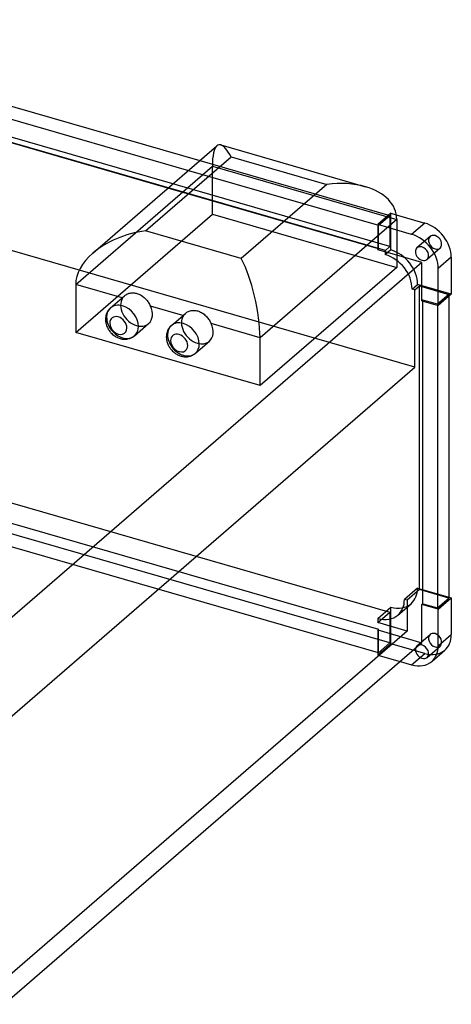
# Model space of a CAD drawing. Header units: millimetres. Extents: x -235 to 503, y -191 to 423.
# Tile 2 of 2: x 249 to 503, y -164 to 415. Entities that reach past the tile are written whole.
import ezdxf

# ---------------------------------------------------------------- set-up
doc = ezdxf.new("R2010")
doc.units = ezdxf.units.MM
doc.layers.add('HIDDEN', color=7, linetype='Continuous')
doc.layers.add('THICK', color=7, linetype='Continuous')

msp = doc.modelspace()

# ---------------------------------------------------------------- linework, layer by layer
at = {"layer": 'HIDDEN'}
for p, q in [((464, 279.22), (65.63, 394.22)), ((466.69, 281.55), (68.31, 396.55)), ((481.32, 210.66), (48.31, 335.66)), ((354.99, 331.98), (466.69, 299.74)), ((282.13, 259.19), (362.38, 328.69)), ((348.3, 326.19), (460, 293.94)), ((362.38, 300.51), (362.38, 328.69)), ((362.38, 328.69), (470.63, 297.44)), ((460, 280.05), (336.27, 315.77)), ((467.19, 301.03), (459.5, 294.38)), ((467.19, 279.47), (467.19, 301.03)), ((467.19, 301.03), (470.41, 300.1)), ((282.13, 231.01), (362.38, 300.51)), ((362.38, 300.51), (470.63, 269.26)), ((460, 293.94), (466.69, 299.74)), ((466.69, 299.74), (466.69, 281.55)), ((459.5, 294.38), (459.5, 279.62)), ((470.63, 291.16), (459.5, 294.38)), ((460, 280.05), (460, 293.94)), ((490.22, 287.41), (482.53, 280.75)), ((459.5, 279.62), (460, 280.05)), ((470.63, 276.41), (459.5, 279.62)), ((466.69, 281.55), (464, 279.22)), ((467.19, 279.47), (464, 276.71)), ((464, 276.71), (464, 279.22)), ((496.11, 280.61), (488.43, 273.95)), ((479.67, 256.51), (482.86, 259.27)), ((481.32, 256.03), (479.67, 256.51)), ((481.32, 256.03), (484.01, 258.36)), ((481.32, 210.66), (481.32, 256.03)), ((502.69, 253.55), (482.86, 259.27)), ((484.01, 258.36), (501.33, 253.36)), ((484.01, 79.96), (484.01, 258.36)), ((309.67, 251.24), (309.4, 251.32)), ((309.67, 251.24), (309.83, 251.48)), ((309.83, 251.48), (310.01, 251.72)), ((310.01, 251.72), (310.2, 251.94)), ((310.2, 251.94), (310.4, 252.15)), ((310.4, 252.15), (310.6, 252.36)), ((310.6, 252.36), (310.82, 252.55)), ((485.98, 250.07), (485.48, 249.64)), ((494.64, 247.57), (485.98, 250.07)), ((485.98, 249.49), (485.98, 250.07)), ((501.33, 253.36), (494.64, 247.57)), ((501.33, 253.36), (501.33, 252.36)), ((494.64, 247.57), (494.64, 246.99)), ((345.39, 240.93), (345.12, 241.01)), ((345.39, 240.93), (345.56, 241.17)), ((345.56, 241.17), (345.73, 241.4)), ((345.73, 241.4), (345.92, 241.63)), ((345.92, 241.63), (346.12, 241.84)), ((346.12, 241.84), (346.33, 242.04)), ((346.33, 242.04), (346.54, 242.24)), ((219.19, -16.35), (481.32, 210.66)), ((68.31, 181.77), (466.69, 66.77)), ((61.63, 171.69), (460, 56.69)), ((466.69, 48.59), (68.31, 163.59)), ((460, 42.8), (61.63, 157.8)), ((482.86, 80.87), (475.17, 74.21)), ((484.01, 79.96), (476.82, 73.74)), ((482.86, 80.87), (501.33, 75.54)), ((501.33, 74.96), (484.01, 79.96)), ((459.5, 63.06), (467.19, 69.72)), ((467.19, 48.16), (467.19, 69.72)), ((471.37, 65.02), (479.06, 71.68)), ((476.82, 73.74), (475.17, 74.21)), ((476.82, 73.74), (476.82, 55.55)), ((459.5, 60.55), (466.69, 66.77)), ((466.69, 66.77), (466.69, 48.59)), ((459.5, 63.06), (459.5, 60.55)), ((476.82, 55.55), (459.5, 60.55)), ((476.82, 55.55), (223.69, -163.66)), ((460, 56.69), (459.5, 56.25)), ((459.5, 56.25), (485.48, 48.75)), ((459.5, 56.25), (459.5, 41.5)), ((460, 42.8), (460, 56.69)), ((482.53, 46.93), (490.22, 53.58)), ((459.5, 41.5), (467.19, 48.16)), ((466.69, 48.59), (460, 42.8)), ((487.1, 42.41), (467.19, 48.16)), ((488.43, 40.12), (496.11, 46.78)), ((459.5, 41.5), (472.7, 37.69)), ((479.42, 35.75), (487.1, 42.41))]:
    msp.add_line(p, q, dxfattribs=at)
for centre, major_axis, ratio, start_param, end_param in [((373.36, 308.2), (-7.26, 33.04), 0.249311, 0.133915, 0.848259), ((493.17, 284.01), (-2.95, 3.4), 0.75, 0.000079, 2.284521), ((493.17, 284.01), (-2.95, 3.4), 0.75, -0.857072, 0.000079), ((493.17, 284.01), (-2.95, 3.4), 0.75, -3.141514, -0.857072), ((467.27, 263.86), (-11.78, 13.61), 0.75, -0.857072, -0.851516), ((467.27, 263.86), (-11.78, 13.61), 0.75, -2.433424, -0.857072), ((493.17, 284.01), (-2.95, 3.4), 0.75, 2.284521, 3.141672), ((464.08, 261.1), (-11.78, 13.61), 0.75, -0.857072, -0.851516), ((464.08, 261.1), (-11.78, 13.61), 0.75, -2.433424, -0.857072), ((317.85, 244.36), (7.07, -8.16), 0.75, -2.932856, -0.857072), ((309.65, 237.25), (-7.07, 8.16), 0.75, 0, 0.713724), ((309.65, 237.25), (-7.07, 8.16), 0.75, 0.713724, 2.284521), ((353.58, 234.04), (7.07, -8.16), 0.75, -2.932856, -0.857072), ((317.85, 244.36), (7.07, -8.16), 0.75, -0.857072, 0), ((345.38, 226.94), (-7.07, 8.16), 0.75, 0, 0.713724), ((309.65, 237.25), (-7.07, 8.16), 0.75, 2.284521, 3.141672), ((345.38, 226.94), (-7.07, 8.16), 0.75, 0.713724, 2.284521), ((353.58, 234.04), (7.07, -8.16), 0.75, -0.857072, 0), ((345.38, 226.94), (-7.07, 8.16), 0.75, 2.284521, 3.141672), ((467.27, 85.28), (-11.78, 13.61), 0.75, -3.141505, -2.422313), ((467.27, 85.28), (-11.78, 13.61), 0.75, 2.278965, 2.284521), ((467.27, 85.28), (-11.78, 13.61), 0.75, 2.284521, 3.14168), ((459.58, 78.63), (11.78, -13.61), 0.75, 0.000087, 0.71928), ((459.58, 78.63), (11.78, -13.61), 0.75, -0.857072, 0.000087), ((459.58, 78.63), (11.78, -13.61), 0.75, -0.862628, -0.857072), ((493.17, 50.18), (-2.95, 3.4), 0.75, 0.000079, 2.284521), ((493.17, 50.18), (-2.95, 3.4), 0.75, -0.857072, 0.000079), ((493.17, 50.18), (-2.95, 3.4), 0.75, -3.141514, -0.857072), ((485.48, 43.52), (2.95, -3.4), 0.75, -3.141514, -2.643909), ((485.48, 43.52), (2.95, -3.4), 0.75, 2.643909, 3.141672), ((493.17, 50.18), (-2.95, 3.4), 0.75, 2.284521, 3.141672), ((487.1, 57.99), (11.78, -13.61), 0.75, -0.857072, 0.000079)]:
    msp.add_ellipse(centre, major_axis=major_axis, ratio=ratio, start_param=start_param, end_param=end_param, dxfattribs=at)
at = {"layer": 'THICK'}
for p, q in [((68.31, 414.74), (354.99, 331.98)), ((61.63, 408.94), (348.3, 326.19)), ((336.27, 315.77), (61.63, 395.05)), ((292.13, 277.54), (365.06, 340.7)), ((367.27, 341.18), (452.38, 316.61)), ((323.11, 290.66), (373.36, 334.18)), ((373.36, 334.18), (429.65, 317.93)), ((429.65, 317.93), (379.4, 274.41)), ((470.63, 297.44), (390.38, 227.94)), ((470.41, 300.1), (487.1, 295.28)), ((470.63, 297.44), (470.63, 269.26)), ((487.1, 295.28), (479.42, 288.63)), ((379.4, 274.41), (323.11, 290.66)), ((479.42, 288.63), (470.63, 291.16)), ((485.48, 272.12), (239.2, 58.84)), ((485.48, 272.12), (470.63, 276.41)), ((485.48, 249.64), (485.48, 272.12)), ((502.69, 275.2), (495.01, 268.54)), ((502.69, 275.2), (502.69, 253.55)), ((470.63, 269.26), (390.38, 199.76)), ((495.01, 246.89), (495.01, 268.54)), ((282.13, 259.19), (282.13, 231.01)), ((309.4, 251.32), (282.13, 259.19)), ((302.58, 245.42), (310.81, 252.54)), ((310.82, 252.55), (311.21, 252.87)), ((311.21, 252.87), (311.63, 253.15)), ((311.63, 253.15), (312.08, 253.41)), ((312.08, 253.41), (312.56, 253.64)), ((312.56, 253.64), (313.06, 253.84)), ((313.06, 253.84), (313.59, 254.01)), ((313.59, 254.01), (314.13, 254.14)), ((314.13, 254.14), (314.69, 254.23)), ((314.69, 254.23), (315.26, 254.28)), ((315.26, 254.28), (315.83, 254.28)), ((315.83, 254.28), (316.41, 254.25)), ((316.41, 254.25), (316.99, 254.18)), ((316.99, 254.18), (317.56, 254.08)), ((317.56, 254.08), (318.11, 253.94)), ((318.11, 253.94), (318.65, 253.76)), ((318.65, 253.76), (319.19, 253.55)), ((319.19, 253.55), (319.73, 253.31)), ((319.73, 253.31), (320.26, 253.03)), ((320.26, 253.03), (320.79, 252.71)), ((320.79, 252.71), (321.31, 252.36)), ((321.31, 252.36), (321.81, 251.98)), ((321.81, 251.98), (322.3, 251.57)), ((322.3, 251.57), (322.77, 251.14)), ((322.77, 251.14), (323.22, 250.68)), ((323.22, 250.68), (323.64, 250.21)), ((323.64, 250.21), (324.05, 249.72)), ((324.05, 249.72), (324.43, 249.22)), ((324.43, 249.22), (324.78, 248.72)), ((324.78, 248.72), (325.12, 248.19)), ((485.48, 249.64), (495.01, 246.89)), ((485.98, 71.67), (485.98, 249.49)), ((502.69, 253.55), (495.01, 246.89)), ((501.33, 252.36), (501.33, 74.96)), ((300.76, 243.18), (300.41, 242.47)), ((301.05, 243.65), (300.76, 243.18)), ((301.36, 244.1), (301.05, 243.65)), ((301.79, 244.63), (301.36, 244.1)), ((302.25, 245.12), (301.79, 244.63)), ((302.58, 245.42), (302.25, 245.12)), ((325.12, 248.19), (325.45, 247.64)), ((325.45, 247.64), (325.75, 247.09)), ((325.75, 247.09), (326.04, 246.52)), ((345.12, 241.01), (326.04, 246.52)), ((347.35, 242.84), (347.8, 243.1)), ((347.8, 243.1), (348.28, 243.33)), ((348.28, 243.33), (348.79, 243.53)), ((348.79, 243.53), (349.31, 243.7)), ((349.31, 243.7), (349.86, 243.82)), ((349.86, 243.82), (350.41, 243.91)), ((350.41, 243.91), (350.98, 243.96)), ((350.98, 243.96), (351.56, 243.97)), ((351.56, 243.97), (352.14, 243.94)), ((352.14, 243.94), (352.71, 243.87)), ((352.71, 243.87), (353.28, 243.76)), ((353.28, 243.76), (353.84, 243.62)), ((353.84, 243.62), (354.37, 243.45)), ((354.37, 243.45), (354.91, 243.24)), ((354.91, 243.24), (355.45, 243)), ((355.45, 243), (355.99, 242.71)), ((494.64, 246.99), (494.64, 69.17)), ((299.67, 239.57), (299.63, 238.7)), ((299.63, 238.7), (299.64, 238.2)), ((299.64, 238.2), (299.68, 237.68)), ((299.78, 240.42), (299.67, 239.57)), ((299.68, 237.68), (299.76, 237.09)), ((299.9, 240.97), (299.78, 240.42)), ((300.12, 241.73), (299.9, 240.97)), ((300.41, 242.47), (300.12, 241.73)), ((338.31, 235.11), (346.53, 242.23)), ((346.54, 242.24), (346.94, 242.55)), ((346.94, 242.55), (347.35, 242.84)), ((355.99, 242.71), (356.51, 242.4)), ((356.51, 242.4), (357.03, 242.05)), ((357.03, 242.05), (357.53, 241.67)), ((357.53, 241.67), (358.02, 241.26)), ((358.02, 241.26), (358.49, 240.82)), ((358.49, 240.82), (358.94, 240.37)), ((358.94, 240.37), (359.37, 239.89)), ((359.37, 239.89), (359.77, 239.41)), ((359.77, 239.41), (360.15, 238.91)), ((360.15, 238.91), (360.51, 238.4)), ((360.51, 238.4), (360.85, 237.88)), ((360.85, 237.88), (361.17, 237.33)), ((361.17, 237.33), (361.48, 236.77)), ((299.76, 237.09), (299.87, 236.5)), ((299.87, 236.5), (299.99, 235.98)), ((299.99, 235.98), (300.14, 235.46)), ((300.14, 235.46), (300.32, 234.94)), ((300.32, 234.94), (300.52, 234.43)), ((300.52, 234.43), (300.74, 233.95)), ((300.74, 233.95), (300.98, 233.47)), ((300.98, 233.47), (301.25, 233)), ((301.25, 233), (301.53, 232.54)), ((301.53, 232.54), (301.83, 232.09)), ((301.83, 232.09), (302.15, 231.66)), ((302.15, 231.66), (302.49, 231.25)), ((316.72, 229.09), (324.92, 236.19)), ((335.84, 231.42), (335.62, 230.66)), ((336.13, 232.15), (335.84, 231.42)), ((336.49, 232.87), (336.13, 232.15)), ((336.77, 233.34), (336.49, 232.87)), ((337.08, 233.79), (336.77, 233.34)), ((337.51, 234.32), (337.08, 233.79)), ((337.98, 234.8), (337.51, 234.32)), ((338.31, 235.11), (337.98, 234.8)), ((361.48, 236.77), (361.76, 236.21)), ((390.38, 227.94), (361.76, 236.21)), ((390.38, 199.76), (282.13, 231.01)), ((302.49, 231.25), (302.84, 230.84)), ((302.84, 230.84), (303.33, 230.34)), ((303.33, 230.34), (303.84, 229.87)), ((303.84, 229.87), (304.42, 229.4)), ((304.42, 229.4), (304.86, 229.08)), ((304.86, 229.08), (305.31, 228.77)), ((305.31, 228.77), (305.77, 228.5)), ((305.77, 228.5), (306.24, 228.24)), ((306.24, 228.24), (306.73, 228)), ((306.73, 228), (307.24, 227.78)), ((307.24, 227.78), (307.75, 227.59)), ((307.75, 227.59), (308.26, 227.43)), ((308.26, 227.43), (308.65, 227.32)), ((308.65, 227.32), (309.11, 227.22)), ((309.11, 227.22), (309.56, 227.14)), ((309.56, 227.14), (310.01, 227.08)), ((310.01, 227.08), (310.47, 227.04)), ((310.47, 227.04), (310.92, 227.03)), ((310.92, 227.03), (311.37, 227.03)), ((311.37, 227.03), (312.08, 227.08)), ((312.08, 227.08), (312.78, 227.19)), ((312.78, 227.19), (313.49, 227.36)), ((313.49, 227.36), (313.89, 227.48)), ((313.89, 227.48), (314.29, 227.63)), ((314.29, 227.63), (314.67, 227.79)), ((314.67, 227.79), (315.05, 227.97)), ((315.05, 227.97), (315.25, 228.07)), ((315.25, 228.07), (315.64, 228.29)), ((315.64, 228.29), (316.01, 228.54)), ((316.01, 228.54), (316.37, 228.81)), ((316.37, 228.81), (316.72, 229.09)), ((335.39, 229.26), (335.35, 228.39)), ((335.35, 228.39), (335.37, 227.88)), ((335.37, 227.88), (335.4, 227.37)), ((335.5, 230.1), (335.39, 229.26)), ((335.4, 227.37), (335.48, 226.78)), ((335.48, 226.78), (335.59, 226.19)), ((335.62, 230.66), (335.5, 230.1)), ((335.59, 226.19), (335.71, 225.67)), ((335.71, 225.67), (335.87, 225.15)), ((352.45, 218.78), (360.65, 225.88)), ((390.38, 199.76), (390.38, 227.94)), ((335.87, 225.15), (336.04, 224.63)), ((336.04, 224.63), (336.24, 224.12)), ((336.24, 224.12), (336.46, 223.63)), ((336.46, 223.63), (336.71, 223.15)), ((336.71, 223.15), (336.97, 222.68)), ((336.97, 222.68), (337.25, 222.22)), ((337.25, 222.22), (337.55, 221.78)), ((337.55, 221.78), (337.87, 221.35)), ((337.87, 221.35), (338.21, 220.93)), ((338.21, 220.93), (338.57, 220.53)), ((338.57, 220.53), (339.05, 220.03)), ((339.05, 220.03), (339.57, 219.56)), ((339.57, 219.56), (340.14, 219.08)), ((340.14, 219.08), (340.58, 218.76)), ((340.58, 218.76), (341.03, 218.46)), ((341.03, 218.46), (341.49, 218.18)), ((341.49, 218.18), (341.96, 217.93)), ((341.96, 217.93), (342.46, 217.68)), ((342.46, 217.68), (342.96, 217.47)), ((342.96, 217.47), (343.47, 217.28)), ((343.47, 217.28), (343.99, 217.12)), ((343.99, 217.12), (344.38, 217.01)), ((344.38, 217.01), (344.83, 216.91)), ((344.83, 216.91), (345.28, 216.83)), ((345.28, 216.83), (345.74, 216.77)), ((345.74, 216.77), (346.19, 216.73)), ((346.19, 216.73), (346.64, 216.71)), ((346.64, 216.71), (347.09, 216.72)), ((347.09, 216.72), (347.8, 216.77)), ((347.8, 216.77), (348.5, 216.88)), ((348.5, 216.88), (349.21, 217.05)), ((349.21, 217.05), (349.62, 217.17)), ((349.62, 217.17), (350.01, 217.31)), ((350.01, 217.31), (350.4, 217.47)), ((350.4, 217.47), (350.77, 217.65)), ((350.77, 217.65), (350.97, 217.76)), ((350.97, 217.76), (351.36, 217.98)), ((351.36, 217.98), (351.74, 218.23)), ((351.74, 218.23), (352.1, 218.49)), ((352.1, 218.49), (352.45, 218.78)), ((501.33, 75.54), (502.69, 75.14)), ((485.48, 71.24), (485.98, 71.67)), ((495.01, 68.49), (485.48, 71.24)), ((485.48, 48.75), (485.48, 71.24)), ((485.98, 71.67), (494.64, 69.17)), ((494.64, 69.17), (501.33, 74.96)), ((495.01, 68.49), (502.69, 75.14)), ((502.69, 75.14), (502.69, 53.49)), ((495.01, 46.84), (495.01, 68.49)), ((495.01, 46.84), (502.69, 53.49)), ((485.48, 48.75), (241.88, -162.21)), ((491.2, 37.73), (498.89, 44.39)), ((472.7, 37.69), (479.42, 35.75))]:
    msp.add_line(p, q, dxfattribs=at)
for centre, major_axis, ratio, start_param, end_param in [((373.36, 308.2), (-7.26, 33.04), 0.249311, -0.13722, 0.133915), ((373.36, 308.2), (-7.26, 33.04), 0.249311, -0.722537, -0.13722), ((429.65, 291.95), (40.61, 8.93), 0.615841, 0.850944, 1.436262), ((429.65, 291.95), (40.61, 8.93), 0.615841, -0.134535, 0.850944), ((487.1, 279.7), (11.78, -13.61), 0.75, 0.713724, 2.284521), ((323.11, 264.68), (-40.61, -8.93), 0.615841, -1.705331, -0.848878), ((479.42, 273.04), (-11.78, 13.61), 0.75, -2.427868, -0.857072), ((485.48, 277.35), (2.95, -3.4), 0.75, -3.141514, -0.857072), ((485.48, 277.35), (2.95, -3.4), 0.75, 2.284521, 3.141672), ((485.48, 277.35), (2.95, -3.4), 0.75, 0.000079, 2.284521), ((323.11, 264.68), (-40.61, -8.93), 0.615841, -0.848878, -0.134535), ((379.4, 248.43), (7.26, -33.04), 0.249311, 0.848259, 2.419055), ((485.48, 277.35), (2.95, -3.4), 0.75, -0.857072, 0.000079), ((309.65, 237.25), (-7.07, 8.16), 0.75, -0.857072, 0), ((309.65, 237.25), (-7.07, 8.16), 0.75, -2.427868, -0.857072), ((317.85, 244.36), (7.07, -8.16), 0.75, 0, 1.218712), ((307.15, 235.09), (-3.8, 4.38), 0.75, -0.857072, 0.713724), ((307.15, 235.09), (-3.8, 4.38), 0.75, -2.427868, -0.857072), ((307.15, 235.09), (-3.8, 4.38), 0.75, 0.713724, 3.855317), ((309.65, 237.25), (-7.07, 8.16), 0.75, -3.141514, -2.427868), ((345.38, 226.94), (-7.07, 8.16), 0.75, -0.857072, 0), ((345.38, 226.94), (-7.07, 8.16), 0.75, -2.427868, -0.857072), ((353.58, 234.04), (7.07, -8.16), 0.75, 0, 1.218712), ((342.88, 224.78), (-3.8, 4.38), 0.75, -0.857072, 0.713724), ((342.88, 224.78), (-3.8, 4.38), 0.75, 0.713724, 3.855317), ((342.88, 224.78), (-3.8, 4.38), 0.75, -2.427868, -0.857072), ((345.38, 226.94), (-7.07, 8.16), 0.75, -3.141514, -2.427868), ((487.1, 57.99), (11.78, -13.61), 0.75, 0.000079, 0.713724), ((485.48, 43.52), (2.95, -3.4), 0.75, 2.284521, 2.643909), ((485.48, 43.52), (2.95, -3.4), 0.75, 0.000079, 2.284521), ((479.42, 51.34), (-11.78, 13.61), 0.75, -3.141514, -2.427868), ((485.48, 43.52), (2.95, -3.4), 0.75, -2.643909, -0.857072), ((479.42, 51.34), (-11.78, 13.61), 0.75, 2.284521, 3.141672), ((485.48, 43.52), (2.95, -3.4), 0.75, -0.857072, 0.000079)]:
    msp.add_ellipse(centre, major_axis=major_axis, ratio=ratio, start_param=start_param, end_param=end_param, dxfattribs=at)

doc.saveas('drawing.dxf')
